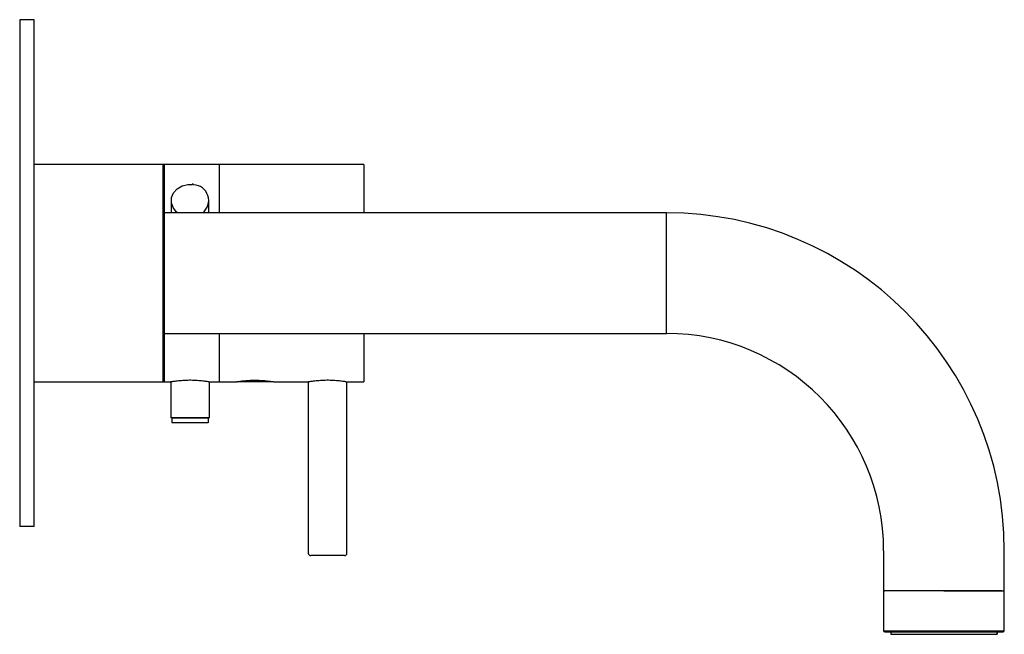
# Model space of a CAD drawing. Header units: millimetres. Extents: x 4273.755 to 4273.959, y 1812.635 to 1812.762.
import ezdxf

# ---------------------------------------------------------------- set-up
doc = ezdxf.new("R2010")
doc.units = ezdxf.units.MM
doc.layers.add('SANINDUSA', color=3, linetype='Continuous')

msp = doc.modelspace()

# ---------------------------------------------------------------- linework, layer by layer
at = {"layer": 'SANINDUSA'}
for p, q in [((4273.757919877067, 1812.762100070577), (4273.754919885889, 1812.762100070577)), ((4273.754919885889, 1812.762100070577), (4273.754919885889, 1812.657100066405)), ((4273.757919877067, 1812.657100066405), (4273.757919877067, 1812.762100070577)), ((4273.784669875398, 1812.732100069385), (4273.757919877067, 1812.732100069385)), ((4273.796219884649, 1812.732100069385), (4273.784669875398, 1812.732100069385)), ((4273.784669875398, 1812.687100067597), (4273.784669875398, 1812.732100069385)), ((4273.784919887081, 1812.687350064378), (4273.784919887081, 1812.731850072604)), ((4273.826219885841, 1812.732100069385), (4273.796219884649, 1812.732100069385)), ((4273.796219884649, 1812.732100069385), (4273.796219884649, 1812.722100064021)), ((4273.826219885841, 1812.732100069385), (4273.826219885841, 1812.722100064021)), ((4273.786319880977, 1812.724600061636), (4273.786319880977, 1812.722100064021)), ((4273.794119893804, 1812.722100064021), (4273.794119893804, 1812.724600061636)), ((4273.888919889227, 1812.722100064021), (4273.784919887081, 1812.722100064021)), ((4273.888919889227, 1812.697100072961), (4273.888919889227, 1812.722100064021)), ((4273.784919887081, 1812.697100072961), (4273.888919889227, 1812.697100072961)), ((4273.796219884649, 1812.697100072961), (4273.796219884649, 1812.687100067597)), ((4273.826219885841, 1812.697100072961), (4273.826219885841, 1812.687100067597)), ((4273.757919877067, 1812.687100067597), (4273.784669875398, 1812.687100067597)), ((4273.784669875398, 1812.687100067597), (4273.786219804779, 1812.687100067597)), ((4273.786219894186, 1812.687100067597), (4273.786219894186, 1812.679604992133)), ((4273.794219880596, 1812.679604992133), (4273.794219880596, 1812.687100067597)), ((4273.794260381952, 1812.687100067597), (4273.796219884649, 1812.687100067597)), ((4273.796219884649, 1812.687100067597), (4273.799966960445, 1812.687100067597)), ((4273.807419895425, 1812.687100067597), (4273.80001988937, 1812.687100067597)), ((4273.800535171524, 1812.68720006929), (4273.806916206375, 1812.68720006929)), ((4273.80751272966, 1812.687100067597), (4273.814719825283, 1812.687100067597)), ((4273.814719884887, 1812.687100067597), (4273.814719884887, 1812.65160007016)), ((4273.8227199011, 1812.65160007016), (4273.8227199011, 1812.687100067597)), ((4273.822760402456, 1812.687100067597), (4273.826219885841, 1812.687100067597)), ((4273.790219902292, 1812.679604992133), (4273.786219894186, 1812.679604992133)), ((4273.786419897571, 1812.679604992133), (4273.786419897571, 1812.678704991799)), ((4273.786419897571, 1812.679604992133), (4273.790332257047, 1812.679604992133)), ((4273.787219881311, 1812.679604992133), (4273.790308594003, 1812.679604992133)), ((4273.792219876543, 1812.679604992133), (4273.788219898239, 1812.679604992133)), ((4273.794219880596, 1812.679604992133), (4273.790219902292, 1812.679604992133)), ((4273.790308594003, 1812.679604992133), (4273.79321989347, 1812.679604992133)), ((4273.790332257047, 1812.679604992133), (4273.79401987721, 1812.679604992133)), ((4273.79401987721, 1812.678704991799), (4273.79401987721, 1812.679604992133)), ((4273.793919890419, 1812.678604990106), (4273.786519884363, 1812.678604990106)), ((4273.757919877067, 1812.657100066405), (4273.754919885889, 1812.657100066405)), ((4273.816672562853, 1812.651100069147), (4273.81521987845, 1812.651100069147)), ((4273.822219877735, 1812.651100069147), (4273.816672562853, 1812.651100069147)), ((4273.933919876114, 1812.652100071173), (4273.933919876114, 1812.644035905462)), ((4273.958919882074, 1812.644035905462), (4273.958919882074, 1812.652100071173)), ((4273.933919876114, 1812.64378590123), (4273.933919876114, 1812.635535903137)), ((4273.946419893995, 1812.64378590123), (4273.933931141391, 1812.64378590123)), ((4273.934919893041, 1812.64378590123), (4273.934419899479, 1812.64378590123)), ((4273.946419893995, 1812.64378590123), (4273.934919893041, 1812.64378590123)), ((4273.946419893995, 1812.64378590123), (4273.958908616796, 1812.64378590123)), ((4273.957919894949, 1812.64378590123), (4273.946419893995, 1812.64378590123)), ((4273.958419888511, 1812.64378590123), (4273.957919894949, 1812.64378590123)), ((4273.958919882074, 1812.635535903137), (4273.958919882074, 1812.64378590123)), ((4273.933919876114, 1812.635535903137), (4273.946419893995, 1812.635535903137)), ((4273.934169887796, 1812.635285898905), (4273.958669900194, 1812.635285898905)), ((4273.957419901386, 1812.635285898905), (4273.935419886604, 1812.635285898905)), ((4273.946419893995, 1812.635535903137), (4273.958919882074, 1812.635535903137)), ((4273.957419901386, 1812.634785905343), (4273.957419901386, 1812.635285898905)), ((4273.957419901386, 1812.635285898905), (4273.957419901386, 1812.634785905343))]:
    msp.add_line(p, q, dxfattribs=at)
at = {"layer": 'SANINDUSA', "flags": 128}
for points in [[(4273.78759753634, 1812.722100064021), (4273.787369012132, 1812.722295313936), (4273.786686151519, 1812.723171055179), (4273.786349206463, 1812.724186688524), (4273.78639113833, 1812.725242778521), (4273.786807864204, 1812.726235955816), (4273.787558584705, 1812.727068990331), (4273.788569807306, 1812.727660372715), (4273.789742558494, 1812.727952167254), (4273.79068916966, 1812.727953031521)], [(4273.935419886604, 1812.634785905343), (4273.936209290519, 1812.634785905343), (4273.93733638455, 1812.634785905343), (4273.938763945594, 1812.634785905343), (4273.940444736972, 1812.634785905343), (4273.94232314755, 1812.634785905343), (4273.944337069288, 1812.634785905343), (4273.946419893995, 1812.634785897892), (4273.9485026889, 1812.634785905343), (4273.950516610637, 1812.634785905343), (4273.952395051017, 1812.634785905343), (4273.954075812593, 1812.634785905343), (4273.955503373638, 1812.634785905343), (4273.956630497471, 1812.634785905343), (4273.957419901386, 1812.634785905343)]]:
    msp.add_lwpolyline(points, dxfattribs=at)
at = {"layer": 'SANINDUSA'}
for centre, radius, start, end in [((4273.78466988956, 1812.731850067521), 0.0002500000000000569, 0, 90), ((4273.790808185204, 1812.724654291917), 0.003265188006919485, 308.5319785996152, 87.29924279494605), ((4273.88891988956, 1812.652100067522), 0.07000000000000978, 0, 90), ((4273.88891988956, 1812.652100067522), 0.04500000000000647, 0, 90), ((4273.78466988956, 1812.687350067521), 0.000250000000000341, 270, 0), ((4273.786519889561, 1812.678704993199), 0.0001000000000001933, 180, 270), ((4273.79391988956, 1812.678704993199), 0.0001000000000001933, 270, 0), ((4273.81521988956, 1812.651600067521), 0.0004999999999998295, 180, 270), ((4273.82221988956, 1812.651600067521), 0.0005000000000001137, 270, 0), ((4273.934169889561, 1812.644035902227), 0.000250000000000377, 180, 270), ((4273.95866988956, 1812.644035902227), 0.0002500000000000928, 270, 0), ((4273.934169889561, 1812.635535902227), 0.0002500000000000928, 180, 270), ((4273.95866988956, 1812.635535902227), 0.0002500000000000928, 270, 0)]:
    msp.add_arc(centre, radius, start, end, dxfattribs=at)
for points, knots in [([(4273.790982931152, 1812.727976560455), (4273.790971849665, 1812.727979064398), (4273.790874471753, 1812.728001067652), (4273.79077363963, 1812.728005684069), (4273.790684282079, 1812.728009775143)], [0, 0, 0, 0, 0.1137987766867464, 1, 1, 1, 1]), ([(4273.786219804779, 1812.687108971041), (4273.786205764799, 1812.687106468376), (4273.786148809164, 1812.687096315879), (4273.786509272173, 1812.687161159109), (4273.787265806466, 1812.687277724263), (4273.788389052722, 1812.687403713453), (4273.78971469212, 1812.687476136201), (4273.791092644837, 1812.687463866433), (4273.792361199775, 1812.687374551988), (4273.793411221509, 1812.687243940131), (4273.79406054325, 1812.687138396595), (4273.794338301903, 1812.687088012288), (4273.794263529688, 1812.687101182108), (4273.794260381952, 1812.687101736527)], [0, 0, 0, 0, 0.03453577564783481, 0.1401004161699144, 0.2462329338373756, 0.353860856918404, 0.4616305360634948, 0.5678991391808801, 0.6733823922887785, 0.780001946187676, 0.8879164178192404, 0.9952815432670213, 1, 1, 1, 1]), ([(4273.799966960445, 1812.687107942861), (4273.79995376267, 1812.687105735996), (4273.799900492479, 1812.687096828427), (4273.800240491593, 1812.68715420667), (4273.800953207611, 1812.687257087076), (4273.80200924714, 1812.68736772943), (4273.80325378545, 1812.687430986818), (4273.804547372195, 1812.687419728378), (4273.805738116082, 1812.68734071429), (4273.806722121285, 1812.687225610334), (4273.807327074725, 1812.687133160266), (4273.807585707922, 1812.687089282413), (4273.807515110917, 1812.68710085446), (4273.80751272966, 1812.687101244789)], [0, 0, 0, 0, 0.03483738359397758, 0.14061416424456, 0.2468975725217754, 0.3545034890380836, 0.4622187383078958, 0.5686092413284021, 0.674322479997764, 0.7810442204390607, 0.8888969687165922, 0.9962524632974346, 1, 1, 1, 1]), ([(4273.814719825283, 1812.687108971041), (4273.814705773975, 1812.68710646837), (4273.814648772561, 1812.687096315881), (4273.815009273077, 1812.687161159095), (4273.815765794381, 1812.687277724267), (4273.816889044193, 1812.687403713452), (4273.818214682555, 1812.687476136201), (4273.819592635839, 1812.687463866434), (4273.820861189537, 1812.687374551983), (4273.821911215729, 1812.687243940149), (4273.822560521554, 1812.687138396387), (4273.822838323, 1812.687088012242), (4273.822763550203, 1812.687101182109), (4273.822760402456, 1812.687101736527)], [0, 0, 0, 0, 0.03453589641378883, 0.1401004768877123, 0.2462329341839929, 0.3538607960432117, 0.4616304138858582, 0.5678989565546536, 0.6733821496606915, 0.7800016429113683, 0.8879160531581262, 0.9952815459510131, 1, 1, 1, 1])]:
    msp.add_open_spline(points, degree=3, knots=knots, dxfattribs=at)
msp.add_open_spline([(4273.935419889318, 1812.63528590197), (4273.935419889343, 1812.635096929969), (4273.935419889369, 1812.634928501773), (4273.935419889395, 1812.634785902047)], degree=3, dxfattribs=at)

doc.saveas('drawing.dxf')
